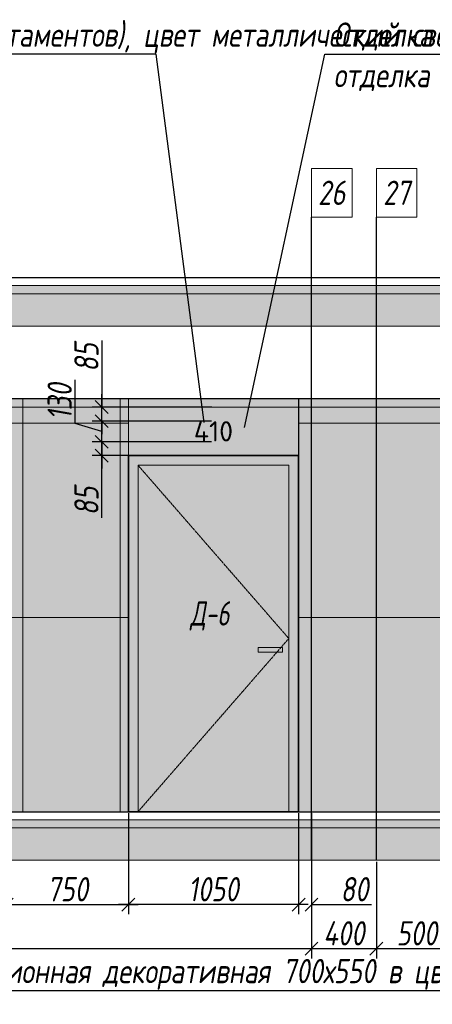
# Model space of a CAD drawing. Header units: millimetres. Extents: x -535184 to 178656, y -69521 to 68256.
# Tile 17 of 256: x -432216 to -429671, y 45613 to 51696. Entities that reach past the tile are written whole.
import ezdxf
from ezdxf import colors
from ezdxf.entities.mleader import LeaderData, LeaderLine
from ezdxf.math import Vec2, Vec3

# ---------------------------------------------------------------- set-up
doc = ezdxf.new("R2010")
doc.units = ezdxf.units.MM
doc.linetypes.add('( Hidden )', pattern=[0.375, 0.25, -0.125])
doc.linetypes.add('DASHDOT', pattern=[25.4, 12.7, -6.35, 0, -6.35])
doc.layers.get('Defpoints').update_dxf_attribs({"color": 31})
for name, color, linetype, lineweight in [('A-DETL-GENF', 7, 'Continuous', 5), ('dim_pot', 183, 'Continuous', 9), ('dim_razv', 93, 'DASHDOT', 9), ('meb', 26, 'Continuous', 15), ('Двери', 7, 'Continuous', 5), ('Отделка стен', 253, 'Continuous', 0)]:
    doc.layers.add(name, color=color, linetype=linetype, lineweight=lineweight)
doc.styles.add('fl_iso paper', font='isocpeur.ttf', dxfattribs={"width": 0.8, "oblique": 10})
doc.styles.add('GODT type AU', font='isocpeur.ttf')
doc.styles.add('In tre', font='isocpeur.ttf', dxfattribs={"width": 0.8, "oblique": 10})
doc.dimstyles.new('In tre 1_50', dxfattribs={"dimtxt": 150, "dimasz": 80, "dimexe": 60, "dimexo": 10, "dimgap": 20, "dimtad": 1, "dimdec": 0, "dimrnd": 5, "dimzin": 0, "dimdsep": 46, "dimtxsty": 'fl_iso paper', "dimblk": 'OBLIQUE', "dimcen": 0, "dimdle": 60, "dimadec": 0, "dimazin": 0, "dimtfac": 1, "dimtdec": 0, "dimtofl": 0, "dimtmove": 1, "dimatfit": 1, "dimfxl": 40, "dimtolj": 1, "dimtzin": 0, "dimarcsym": 1})

# ---------------------------------------------------------------- blocks, each defined once
blk = doc.blocks.new('*U12489')
at = {"layer": 'A-DETL-GENF'}
h = blk.add_hatch(dxfattribs=at)
h.set_pattern_fill('ANSI35', color=256, scale=10, style=0)
h.set_pattern_definition([(45, (58070.45, 5e-10), (-44.90128, 44.90128), []), (45, (58115.35, 5e-10), (-44.90128, 44.90128), [79.375, -15.875, 0, -15.875])])
h.paths.add_polyline_path([(0, -100), (58490.9, -100), (58490.9, -50), (0, -50)])
h = blk.add_hatch(dxfattribs=at)
h.set_pattern_fill('ANSI35', color=256, scale=20, style=0)
h.set_pattern_definition([(45, (58070.45, 5e-10), (-89.80256, 89.80256), []), (45, (58160.25, 5e-10), (-89.80256, 89.80256), [158.75, -31.75, 0, -31.75])])
h.paths.add_polyline_path([(0, -300), (58490.9, -300), (58490.9, -100), (0, -100)])
at = {"lineweight": 13}
blk.add_lwpolyline([(0, -50), (58490.9, -50), (58490.9, 0), (0, 0)], close=True, dxfattribs=at)
at = {"lineweight": 30}
blk.add_lwpolyline([(0, 0), (58490.9, 0)], dxfattribs=at)
at = {"layer": 'A-DETL-GENF'}
for points in [[(0, -100), (58490.9, -100), (58490.9, -50), (0, -50)], [(0, -300), (58490.9, -300), (58490.9, -100), (0, -100)]]:
    blk.add_lwpolyline(points, close=True, dxfattribs=at)
blk = doc.blocks.new('*U12490')
at = {"layer": 'dim_razv', "true_color": 0xffffff, "transparency": 33554559}
h = blk.add_hatch(color=7, dxfattribs=at)
h.dxf.hatch_style = 1
h.paths.add_polyline_path([(0, 0), (57650, 0), (57650, 50), (0, 50)])
at = {"lineweight": 20, "transparency": 33554559}
blk.add_lwpolyline([(0, 0), (57650, 0), (57650, 50), (0, 50)], close=True, dxfattribs=at)
blk = doc.blocks.new('_Oblique')
at = {"color": 0, "linetype": 'ByBlock', "lineweight": -2}
blk.add_line((-0.5, -0.5), (0.5, 0.5), dxfattribs=at)
blk = doc.blocks.new('*D12071')
at = {"layer": 'Defpoints', "color": 0, "linetype": 'ByBlock', "transparency": 16777216}
for p in [(-431545.6, 46802.9), (-430495.6, 46802.9), (-431545.6, 46228.7)]:
    blk.add_point(p, dxfattribs=at)
at = {"layer": 'dim_razv', "color": 0, "linetype": 'ByBlock', "lineweight": -2, "transparency": 16777216}
for p, q in [((-431545.6, 46792.9), (-431545.6, 46168.7)), ((-430495.6, 46792.9), (-430495.6, 46168.7)), ((-430435.6, 46228.7), (-431605.6, 46228.7))]:
    blk.add_line(p, q, dxfattribs=at)
at = {"layer": 'dim_razv', "color": 0, "linetype": 'ByBlock', "lineweight": -2, "transparency": 16777216, "xscale": 80, "yscale": 80, "zscale": 80, "rotation": 180}
blk.add_blockref('_Oblique', (-431545.6, 46228.7), dxfattribs=at)
at = {"layer": 'dim_razv', "color": 0, "linetype": 'ByBlock', "lineweight": -2, "transparency": 16777216, "xscale": 80, "yscale": 80, "zscale": 80}
blk.add_blockref('_Oblique', (-430495.6, 46228.7), dxfattribs=at)
at = {"layer": 'dim_razv', "color": 0, "linetype": 'ByBlock', "transparency": 16777216, "insert": (-431020.6, 46323.7), "char_height": 150, "attachment_point": 5, "style": 'fl_iso paper'}
blk.add_mtext('\\A1;1050', dxfattribs=at)
blk = doc.blocks.new('*D12072')
at = {"layer": 'Defpoints', "color": 0, "linetype": 'ByBlock', "transparency": 16777216}
for p in [(-431709.2, 49087.8), (-431022.5, 49087.8), (-431022.5, 49002.9)]:
    blk.add_point(p, dxfattribs=at)
at = {"layer": 'dim_razv', "color": 0, "linetype": 'ByBlock', "lineweight": -2, "transparency": 16777216}
for p, q in [((-431709.2, 49087.8), (-431709.2, 49167.8)), ((-431032.5, 49087.8), (-431769.2, 49087.8)), ((-431709.2, 49002.9), (-431709.2, 49087.8)), ((-431032.5, 49002.9), (-431769.2, 49002.9)), ((-431709.2, 49002.9), (-431709.2, 48922.9)), ((-431709.2, 48617.5), (-431709.2, 49002.9))]:
    blk.add_line(p, q, dxfattribs=at)
at = {"layer": 'dim_razv', "color": 0, "linetype": 'ByBlock', "lineweight": -2, "transparency": 16777216, "xscale": 80, "yscale": 80, "zscale": 80}
for p, rotation in [((-431709.2, 49087.8), 270), ((-431709.2, 49002.9), 90)]:
    blk.add_blockref('_Oblique', p, dxfattribs=dict(at, rotation=rotation))
at = {"layer": 'dim_razv', "color": 0, "linetype": 'ByBlock', "transparency": 16777216, "insert": (-431804.2, 48722.7), "char_height": 150, "attachment_point": 5, "rotation": 90, "style": 'fl_iso paper'}
blk.add_mtext('\\A1;85', dxfattribs=at)
blk = doc.blocks.new('*D12073')
at = {"layer": 'Defpoints', "color": 0, "linetype": 'ByBlock', "transparency": 16777216}
for p in [(-431709.2, 49215.6), (-431022.5, 49215.6), (-431022.5, 49087.8)]:
    blk.add_point(p, dxfattribs=at)
at = {"layer": 'dim_razv', "color": 0, "linetype": 'ByBlock', "lineweight": -2, "transparency": 16777216}
for p, q in [((-431874.2, 49201.2), (-431874.2, 49471.7)), ((-431709.2, 49215.6), (-431709.2, 49295.6)), ((-431032.5, 49215.6), (-431769.2, 49215.6)), ((-431709.2, 49087.8), (-431709.2, 49215.6)), ((-431709.2, 49151.7), (-431874.2, 49201.2)), ((-431032.5, 49087.8), (-431769.2, 49087.8)), ((-431709.2, 49087.8), (-431709.2, 49007.8))]:
    blk.add_line(p, q, dxfattribs=at)
at = {"layer": 'dim_razv', "color": 0, "linetype": 'ByBlock', "lineweight": -2, "transparency": 16777216, "xscale": 80, "yscale": 80, "zscale": 80}
for p, rotation in [((-431709.2, 49215.6), 270), ((-431709.2, 49087.8), 90)]:
    blk.add_blockref('_Oblique', p, dxfattribs=dict(at, rotation=rotation))
at = {"layer": 'dim_razv', "color": 0, "linetype": 'ByBlock', "transparency": 16777216, "insert": (-431969.2, 49336.5), "char_height": 150, "attachment_point": 5, "rotation": 90, "style": 'fl_iso paper'}
blk.add_mtext('\\A1;130', dxfattribs=at)
blk = doc.blocks.new('*D12074')
at = {"layer": 'Defpoints', "color": 0, "linetype": 'ByBlock', "transparency": 16777216}
for p in [(-431709.2, 49302.9), (-431020.6, 49302.9), (-431022.5, 49215.6)]:
    blk.add_point(p, dxfattribs=at)
at = {"layer": 'dim_razv', "color": 0, "linetype": 'ByBlock', "lineweight": -2, "transparency": 16777216}
for p, q in [((-431709.2, 49714.8), (-431709.2, 49302.9)), ((-431709.2, 49302.9), (-431709.2, 49382.9)), ((-431030.6, 49302.9), (-431769.2, 49302.9)), ((-431709.2, 49215.6), (-431709.2, 49302.9)), ((-431032.5, 49215.6), (-431769.2, 49215.6)), ((-431709.2, 49215.6), (-431709.2, 49135.6))]:
    blk.add_line(p, q, dxfattribs=at)
at = {"layer": 'dim_razv', "color": 0, "linetype": 'ByBlock', "lineweight": -2, "transparency": 16777216, "xscale": 80, "yscale": 80, "zscale": 80}
for p, rotation in [((-431709.2, 49302.9), 270), ((-431709.2, 49215.6), 90)]:
    blk.add_blockref('_Oblique', p, dxfattribs=dict(at, rotation=rotation))
at = {"layer": 'dim_razv', "color": 0, "linetype": 'ByBlock', "transparency": 16777216, "insert": (-431804.2, 49609.6), "char_height": 150, "attachment_point": 5, "rotation": 90, "style": 'fl_iso paper'}
blk.add_mtext('\\A1;85', dxfattribs=at)
blk = doc.blocks.new('*D12116')
at = {"layer": 'Defpoints', "color": 0, "linetype": 'ByBlock', "transparency": 16777216}
for p in [(-430015.6, 46502.9), (-429515.6, 46502.9), (-430015.6, 45956.4)]:
    blk.add_point(p, dxfattribs=at)
at = {"layer": 'dim_razv', "color": 0, "linetype": 'ByBlock', "lineweight": -2, "transparency": 16777216}
for p, q in [((-430015.6, 46492.9), (-430015.6, 45896.4)), ((-429515.6, 46492.9), (-429515.6, 45896.4)), ((-429455.6, 45956.4), (-430075.6, 45956.4))]:
    blk.add_line(p, q, dxfattribs=at)
at = {"layer": 'dim_razv', "color": 0, "linetype": 'ByBlock', "lineweight": -2, "transparency": 16777216, "xscale": 80, "yscale": 80, "zscale": 80, "rotation": 180}
blk.add_blockref('_Oblique', (-430015.6, 45956.4), dxfattribs=at)
at = {"layer": 'dim_razv', "color": 0, "linetype": 'ByBlock', "lineweight": -2, "transparency": 16777216, "xscale": 80, "yscale": 80, "zscale": 80}
blk.add_blockref('_Oblique', (-429515.6, 45956.4), dxfattribs=at)
at = {"layer": 'dim_razv', "color": 0, "linetype": 'ByBlock', "transparency": 16777216, "insert": (-429765.6, 46051.4), "char_height": 150, "attachment_point": 5, "style": 'fl_iso paper'}
blk.add_mtext('\\A1;500', dxfattribs=at)
blk = doc.blocks.new('*D12117')
at = {"layer": 'Defpoints', "color": 0, "linetype": 'ByBlock', "transparency": 16777216}
for p in [(-430415.6, 46502.9), (-430015.6, 46502.9), (-430415.6, 45956.4)]:
    blk.add_point(p, dxfattribs=at)
at = {"layer": 'dim_razv', "color": 0, "linetype": 'ByBlock', "lineweight": -2, "transparency": 16777216}
for p, q in [((-430415.6, 46492.9), (-430415.6, 45896.4)), ((-430015.6, 46492.9), (-430015.6, 45896.4)), ((-429955.6, 45956.4), (-430475.6, 45956.4))]:
    blk.add_line(p, q, dxfattribs=at)
at = {"layer": 'dim_razv', "color": 0, "linetype": 'ByBlock', "lineweight": -2, "transparency": 16777216, "xscale": 80, "yscale": 80, "zscale": 80, "rotation": 180}
blk.add_blockref('_Oblique', (-430415.6, 45956.4), dxfattribs=at)
at = {"layer": 'dim_razv', "color": 0, "linetype": 'ByBlock', "lineweight": -2, "transparency": 16777216, "xscale": 80, "yscale": 80, "zscale": 80}
blk.add_blockref('_Oblique', (-430015.6, 45956.4), dxfattribs=at)
at = {"layer": 'dim_razv', "color": 0, "linetype": 'ByBlock', "transparency": 16777216, "insert": (-430215.6, 46051.4), "char_height": 150, "attachment_point": 5, "style": 'fl_iso paper'}
blk.add_mtext('\\A1;400', dxfattribs=at)
blk = doc.blocks.new('*D12118')
at = {"layer": 'Defpoints', "color": 0, "linetype": 'ByBlock', "transparency": 16777216}
for p in [(-445865.6, 46502.9), (-430415.6, 46502.9), (-445865.6, 45956.4)]:
    blk.add_point(p, dxfattribs=at)
at = {"layer": 'dim_razv', "color": 0, "linetype": 'ByBlock', "lineweight": -2, "transparency": 16777216}
for p, q in [((-445865.6, 46492.9), (-445865.6, 45896.4)), ((-430415.6, 46492.9), (-430415.6, 45896.4)), ((-430355.6, 45956.4), (-445925.6, 45956.4))]:
    blk.add_line(p, q, dxfattribs=at)
at = {"layer": 'dim_razv', "color": 0, "linetype": 'ByBlock', "lineweight": -2, "transparency": 16777216, "xscale": 80, "yscale": 80, "zscale": 80, "rotation": 180}
blk.add_blockref('_Oblique', (-445865.6, 45956.4), dxfattribs=at)
at = {"layer": 'dim_razv', "color": 0, "linetype": 'ByBlock', "lineweight": -2, "transparency": 16777216, "xscale": 80, "yscale": 80, "zscale": 80}
blk.add_blockref('_Oblique', (-430415.6, 45956.4), dxfattribs=at)
at = {"layer": 'dim_razv', "color": 0, "linetype": 'ByBlock', "transparency": 16777216, "insert": (-438140.6, 46051.4), "char_height": 150, "attachment_point": 5, "style": 'fl_iso paper'}
blk.add_mtext('\\A1;15450', dxfattribs=at)
blk = doc.blocks.new('*D12124')
at = {"layer": 'Defpoints', "color": 0, "linetype": 'ByBlock', "transparency": 16777216}
for p in [(-432295.6, 46802.9), (-431545.6, 46802.9), (-431545.6, 46228.7)]:
    blk.add_point(p, dxfattribs=at)
at = {"layer": 'dim_razv', "color": 0, "linetype": 'ByBlock', "lineweight": -2, "transparency": 16777216}
for p, q in [((-432295.6, 46792.9), (-432295.6, 46168.7)), ((-431545.6, 46792.9), (-431545.6, 46168.7)), ((-432355.6, 46228.7), (-431485.6, 46228.7))]:
    blk.add_line(p, q, dxfattribs=at)
at = {"layer": 'dim_razv', "color": 0, "linetype": 'ByBlock', "lineweight": -2, "transparency": 16777216, "xscale": 80, "yscale": 80, "zscale": 80, "rotation": 180}
blk.add_blockref('_Oblique', (-432295.6, 46228.7), dxfattribs=at)
at = {"layer": 'dim_razv', "color": 0, "linetype": 'ByBlock', "lineweight": -2, "transparency": 16777216, "xscale": 80, "yscale": 80, "zscale": 80}
blk.add_blockref('_Oblique', (-431545.6, 46228.7), dxfattribs=at)
at = {"layer": 'dim_razv', "color": 0, "linetype": 'ByBlock', "transparency": 16777216, "insert": (-431920.6, 46323.7), "char_height": 150, "attachment_point": 5, "style": 'fl_iso paper'}
blk.add_mtext('\\A1;750', dxfattribs=at)
blk = doc.blocks.new('*D12119')
at = {"layer": 'Defpoints', "color": 0, "linetype": 'ByBlock', "transparency": 16777216}
for p in [(-430495.6, 46802.9), (-430415.6, 46802.9), (-430415.6, 46228.7)]:
    blk.add_point(p, dxfattribs=at)
at = {"layer": 'dim_razv', "color": 0, "linetype": 'ByBlock', "lineweight": -2, "transparency": 16777216}
for p, q in [((-430495.6, 46792.9), (-430495.6, 46168.7)), ((-430415.6, 46792.9), (-430415.6, 46168.7)), ((-430495.6, 46228.7), (-430575.6, 46228.7)), ((-430415.6, 46228.7), (-430045.2, 46228.7))]:
    blk.add_line(p, q, dxfattribs=at)
at = {"layer": 'dim_razv', "color": 0, "linetype": 'ByBlock', "lineweight": -2, "transparency": 16777216, "xscale": 80, "yscale": 80, "zscale": 80}
blk.add_blockref('_Oblique', (-430495.6, 46228.7), dxfattribs=at)
at = {"layer": 'dim_razv', "color": 0, "linetype": 'ByBlock', "lineweight": -2, "transparency": 16777216, "xscale": 80, "yscale": 80, "zscale": 80, "rotation": 180}
blk.add_blockref('_Oblique', (-430415.6, 46228.7), dxfattribs=at)
at = {"layer": 'dim_razv', "color": 0, "linetype": 'ByBlock', "transparency": 16777216, "insert": (-430150.4, 46323.7), "char_height": 150, "attachment_point": 5, "style": 'fl_iso paper'}
blk.add_mtext('\\A1;80', dxfattribs=at)

msp = doc.modelspace()

# ---------------------------------------------------------------- hatches: boundary and pattern name
at = {"layer": 'dim_razv', "true_color": 0xeceae4, "transparency": 33554687}
h = msp.add_hatch(dxfattribs=at)
h.set_pattern_fill('AR-SAND', color=254, scale=3, angle=315)
h.set_pattern_definition([(352.5, (120932.77, 76096.4), (100.426047, 107.214405), [0, -115.824, 0, -129.54, 0, -123.825]), (322.5, (120932.77, 76096.4), (247.419855, 56.70328), [0, -62.484, 0, -104.394, 0, -40.005]), (282.5, (120866.5, 76162.67), (168.099694, -167.489948), [0, -38.1, 0, -137.16, 0, -179.07]), (272.5, (120866.5, 76162.67), (209.265234, -114.68433), [0, -19.05, 0, -89.916, 0, -102.87])])
h.paths.add_polyline_path([(-454175.6, 46802.9), (-396525.6, 46802.9), (-396525.6, 49352.9), (-454175.6, 49352.9)])
h.paths.add_polyline_path([(-451545.6, 49002.9), (-452045.6, 49002.9), (-452045.6, 46952.9), (-451545.6, 46952.9)], flags=16)
h.paths.add_polyline_path([(-450845.6, 49002.9), (-451445.6, 49002.9), (-451445.6, 46952.9), (-450845.6, 46952.9)], flags=16)
h.paths.add_polyline_path([(-448145.6, 49002.9), (-450145.6, 49002.9), (-450145.6, 46952.9), (-448145.6, 46952.9)], flags=16)
h.paths.add_polyline_path([(-447375.6, 46802.9), (-445865.6, 46802.9), (-445865.6, 49002.9), (-447375.6, 49002.9)], flags=17)
h.paths.add_polyline_path([(-443025.6, 46802.9), (-443025.6, 48982.9), (-441065.6, 48982.9), (-441065.6, 46802.9)], flags=17)
h.paths.add_polyline_path([(-445295.7, 49302.9), (-443595.7, 49302.9), (-443595.7, 46802.9), (-445295.7, 46802.9)], flags=16)
h.paths.add_polyline_path([(-439045.6, 49002.9), (-440645.6, 49002.9), (-440645.6, 46952.9), (-439045.6, 46952.9)], flags=16)
h.paths.add_polyline_path([(-438445.6, 49002.9), (-438845.6, 49002.9), (-438845.6, 46952.9), (-438445.6, 46952.9)], flags=16)
h.paths.add_polyline_path([(-436995.6, 49002.9), (-437945.6, 49002.9), (-437945.6, 46952.9), (-436995.6, 46952.9)], flags=16)
h.paths.add_polyline_path([(-434995.6, 49002.9), (-435395.6, 49002.9), (-435395.6, 46952.9), (-434995.6, 46952.9)], flags=16)
h.paths.add_polyline_path([(-432295.6, 49002.9), (-433745.6, 49002.9), (-433745.6, 46802.9), (-432295.6, 46802.9)], flags=16)
h.paths.add_polyline_path([(-419460.6, 48206.7), (-418710.6, 48206.7), (-418710.6, 46856.7), (-419460.6, 46856.7)], flags=16)
h.paths.add_polyline_path([(-412115.6, 48206.7), (-411365.6, 48206.7), (-411365.6, 46856.7), (-412115.6, 46856.7)], flags=16)
h.paths.add_polyline_path([(-413665.6, 47052.9), (-413665.6, 47152.9), (-413565.6, 47152.9), (-413565.6, 47052.9)], flags=16)
edge = h.paths.add_edge_path(flags=0)
edge.add_arc((-413615.6, 47102.9), 28.4, 0, 360)
edge = h.paths.add_edge_path(flags=0)
edge.add_arc((-413629.2, 47102.9), 3.95, 0, 360)
edge = h.paths.add_edge_path(flags=0)
edge.add_arc((-413602.1, 47102.9), 3.95, 0, 360)
at = {"layer": 'dim_razv', "true_color": 0xcccccc}
h = msp.add_hatch(dxfattribs=at)
h.set_pattern_fill('AR-SAND', color=254, scale=3, angle=315)
h.set_pattern_definition([(352.5, (-552172.71, 35664.3), (100.42605, 107.2144), [0, -115.824, 0, -129.54, 0, -123.825]), (322.5, (-552172.71, 35664.3), (247.41986, 56.70328), [0, -62.484, 0, -104.394, 0, -40.005]), (282.5, (-552238.99, 35730.57), (168.0997, -167.48995), [0, -38.1, 0, -137.16, 0, -179.07]), (272.5, (-552238.99, 35730.57), (209.26523, -114.68433), [0, -19.05, 0, -89.916, 0, -102.87])])
h.paths.add_polyline_path([(-430745.6, 47817.9), (-430595.6, 47817.9), (-430595.6, 47787.9), (-430745.6, 47787.9)])
at = {"layer": 'meb', "lineweight": 9, "true_color": 0x000000, "transparency": 33554687}
h = msp.add_hatch(dxfattribs=at)
h.set_pattern_fill('WOOD6', color=18, scale=500, angle=70, pattern_type=2)
h.set_pattern_definition([(65.6014, (-585073.754, 51973.673), (171.008879, 469.846507), [32.596, -6486.6055]), (74.3987, (-585036.166, 51959.992), (1582.275289, 5809.165425), [32.596, -6486.6065]), (66.9874, (-585248.03, 52021.14), (171.0084906, 469.846981), [47.5655, -9465.5815]), (73.0127, (-585276.22, 52031.402), (2608.34782, 8628.2388574), [47.5655, -9465.5825]), (65.4262, (-585128.65, 51961.728), (2692.964117, 5936.9969055), [62.6995, -12477.2345]), (74.5739, (-585001.791, 51915.555), (1582.2764426, 5809.1649888), [62.6995, -12477.2365]), (68.1525, (-585216.003, 51977.56), (171.0092826, 469.8465317), [77.5405, -15430.521]), (71.8476, (-585328.761, 52018.602), (4660.4585783, 14266.3986336), [77.5405, -15430.522]), (63.4182, (-585176.49, 51976.48), (2008.926161, 4057.6106541), [65.4315, -13020.817]), (74.5739, (-584950.108, 51896.744), (1582.2764426, 5809.1649888), [62.6995, -12477.2365]), (71.8476, (-585368.698, 52033.138), (4660.4585783, 14266.3986336), [77.5405, -15430.522]), (70, (-585063.4, 51600.1), (-469.8463, 171.01), [70, -430]), (70, (-585115.1, 51618.9), (-469.8463, 171.01), [70, -430]), (70, (-585232.54, 51661.67), (-469.8463, 171.01), [70, -430]), (69.209, (-585306.3095, 51688.5144), (12954.03862925, 34127.60422081), [72.507, -72434.4025]), (69.5225, (-585343.74, 51702.138), (171.01042241, 469.84603378), [100.0035, -59902.08]), (82.609, (-585384.655, 51717.03), (4409.75308902, 34044.93653618), [48.674, -38890.441]), (61.4686, (-585368.799, 51711.259), (1666.9538994, 3117.900554), [50.5595, -10061.3315]), (70.4775, (-585407.952, 51725.509), (19880.30710864, 56082.73736222), [100.0035, -59902.08]), (70.7899, (-585445.3836, 51739.133), (11839.88184324, 34001.03541368), [72.507, -36430.962]), (70.7899, (-585485.3205, 51753.669), (11839.88184324, 34001.03541368), [72.507, -36430.962]), (76.0724, (-585208.601, 51727.444), (3378.7563056, 13668.722228), [118.163, -23514.439]), (63.9277, (-585091.14, 51684.691), (4188.85944166, 8585.06869065), [118.163, -23514.4345]), (76.0724, (-585280.572, 51756.3), (3378.7563056, 13668.722228), [118.163, -23514.439]), (63.9277, (-585421.526, 51807.592), (4188.85944166, 8585.06869065), [118.163, -23514.4345]), (85.9453, (-585129.35, 51762.45), (43.186263, 1580.547963), [36.4005, -3603.6525]), (80.954, (-585164.389, 51724.654), (385.2068691, 2520.240605), [78.9385, -15708.7115]), (59.0461, (-585126.801, 51710.973), (6795.4575344, 11360.9666392), [78.9385, -15708.706]), (80.954, (-585308.755, 51795.822), (385.2068691, 2520.240605), [78.9385, -15708.7115]), (59.0461, (-585374.533, 51819.764), (6795.4575344, 11360.9666392), [78.9385, -15708.706]), (74.7636, (-585254.308, 51733.44), (1411.268487, 5339.318), [120.416, -5900.381]), (63.9277, (-585039.457, 51665.88), (4188.85944166, 8585.06869065), [118.163, -23514.4345]), (63.9277, (-585461.463, 51822.128), (4188.85944166, 8585.06869065), [118.163, -23514.4345]), (46.8016, (-585357.45, 51808.225), (1794.733447, 2007.214747), [38.079, -3769.802]), (63.9911, (-585378.394, 51765.3), (2179.9383233, 4527.455938), [47.7625, -9504.722]), (73.3664, (-585188.045, 51645.47), (2266.322845, 7688.5481597), [82.6425, -8432.05]), (66.6337, (-585159.578, 51635.11), (171.00869, 469.8466143), [82.6425, -8432.049]), (71.5911, (-585273.263, 51676.486), (5515.5177835, 16615.6266733), [60.023, -17946.92]), (70, (-585180.16, 51842.13), (-469.8463, 171.01), [62.5, -437.5]), (70, (-585039.2, 51790.83), (-469.8463, 171.01), [62.5, -437.5]), (51.5652, (-585096.85, 51880.98), (171.00867, 469.84671), [31.623, -1549.5145]), (63.2903, (-585116.083, 51842.755), (2008.926495, 4057.6104033), [42.793, -8515.826]), (76.3401, (-585126.776, 51798.76), (898.24016, 3929.77849), [45.277, -4482.415]), (80.6196, (-585082.34, 51833.133), (385.2061187, 2520.240567), [40.697, -8098.712]), (92.6198, (-585075.706, 51873.286), (-212.463999, 3801.952825), [32.5, -6467.497]), (70, (-585152, 51802.6), (-469.8463, 171.01), [95, -405]), (70, (-585086.2, 51778.67), (-469.8463, 171.01), [95, -405]), (73.3664, (-585296.343, 51873.78), (2266.322845, 7688.5481597), [85.147, -8429.5455]), (66.6337, (-585333.93, 51887.46), (171.00869, 469.8466143), [85.147, -8429.545]), (70, (-584987.5, 51772), (-469.8463, 171.01), [62.5, -437.5]), (51.5652, (-585129.35, 51762.45), (171.00867, 469.84671), [55.34, -1525.7975]), (65.2365, (-585094.95, 51805.798), (171.009178, 469.846743), [30.104, -5990.692]), (77.4314, (-585344.65, 51755.678), (1625.459454, 7389.714305), [57.987, -11539.4265]), (88.4349, (-585332.03, 51812.28), (-127.82536, 1110.70212), [23.717, -1557.4215]), (63.66, (-585158.784, 51900.864), (171.008346, 469.847107), [67.9155, -4459.7755]), (76.3401, (-585017.83, 51849.56), (898.24016, 3929.77849), [67.9155, -4459.7765]), (71.273, (-585252.131, 51870.989), (7054.6075495, 20844.2438088), [112.528, -22393.0265]), (68.7271, (-585369.6, 51913.739), (171.0088508, 469.8466633), [112.528, -22393.0255]), (61.0275, (-585119.486, 51891.882), (3162.809465, 5765.986942), [48.0885, -9569.6]), (70, (-585222.66, 51849.6), (-469.8463, 171.01), [135, -365]), (76.3401, (-584966.147, 51830.75), (898.24016, 3929.77849), [67.9155, -4459.7765]), (68.7271, (-585409.537, 51928.275), (171.0088508, 469.8466633), [112.528, -22393.0255]), (60.5378, (-585096.19, 51933.95), (171.009083, 469.84671), [45.6205, -2995.7595]), (70, (-585271.97, 51955.36), (-469.8463, 171.01), [70, -430]), (70, (-585300.16, 51965.6), (-469.8463, 171.01), [70, -430]), (79.211, (-585053.708, 51867.94), (556.2152697, 2990.0877084), [93.7085, -18647.955]), (76.4916, (-585327.826, 52167.254), (14455.54399161, 60185.545455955), [57.862, -83980.958]), (76.4916, (-585287.889, 52152.718), (14455.54399161, 60185.545455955), [57.862, -83980.958]), (80.0418, (-585250.9912, 52115.335), (8425.60322164, 48013.86418706), [81.2445, -57297.7555]), (62.093, (-585229.434, 52064.921), (6838.6377563, 12941.5171704), [121.152, -18051.623]), (63.5515, (-585161.0727, 52106.5512), (13892.44688303, 27933.073674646), [57.866, -89005.62]), (67.1373, (-585131.18, 52071.727), (171.0122466, 469.845349), [50.0625, -9962.4325]), (71.7899, (-585086.545, 52055.481), (4831.4685046, 14736.2447852), [80.039, -15927.7715]), (70, (-585030.6, 52077.7), (-469.8463, 171.01), [40, -460]), (70, (-585002.4, 52067.4), (-469.8463, 171.01), [40, -460]), (68.2101, (-584973.782, 52014.439), (171.0098556, 469.8463527), [80.039, -15927.7715]), (68.2101, (-584922.099, 51995.628), (171.0098556, 469.8463527), [80.039, -15927.7715]), (66.4238, (-585102.575, 52018.75), (171.009185, 469.8468474), [40.078, -7975.5305]), (73.5763, (-584985.113, 51975.996), (2095.3090965, 7218.702968), [40.078, -7975.5315]), (66.4238, (-585187.147, 52049.53), (171.009185, 469.8468474), [40.078, -7975.5305]), (73.5763, (-585304.608, 52092.28), (2095.3090965, 7218.702968), [40.078, -7975.5315]), (66.4238, (-585060.29, 52003.358), (171.009185, 469.8468474), [40.078, -7975.5305]), (73.5763, (-585027.4, 51991.387), (2095.3090965, 7218.702968), [40.078, -7975.5315]), (66.4238, (-585147.21, 52034.995), (171.009185, 469.8468474), [40.078, -7975.5305]), (73.5763, (-584933.43, 51957.185), (2095.3090965, 7218.702968), [40.078, -7975.5315]), (73.5763, (-585344.545, 52106.815), (2095.3090965, 7218.702968), [40.078, -7975.5315]), (73.5763, (-585262.323, 52076.892), (2095.3090965, 7218.702968), [40.078, -7975.5315]), (63.66, (-585171.12, 52086.263), (171.008346, 469.847107), [22.6385, -4505.0525]), (76.3401, (-585293.28, 52130.725), (898.24016, 3929.77849), [22.6385, -4505.0535]), (76.3401, (-585333.217, 52145.26), (898.24016, 3929.77849), [22.6385, -4505.0535]), (70.2731, (-585044.26, 52040.1), (-469.8466, 171.0099), [40.0005, -460.005]), (70, (-585016.07, 52029.83), (-469.8463, 171.01), [40, -460]), (51.5652, (-585212.53, 52162.53), (171.00867, 469.84671), [23.717, -1557.4205]), (92.6198, (-585212.53, 52162.527), (-212.463999, 3801.952825), [24.375, -6475.622]), (71.5911, (-585111.73, 52117.857), (5515.5177835, 16615.6266733), [30.012, -17976.931])])
h.paths.add_polyline_path([(-430495.6, 49002.9), (-431545.6, 49002.9), (-431545.6, 49352.9), (-430495.6, 49352.9)])
h.paths.add_polyline_path([(-431545.6, 49002.9), (-430495.6, 49002.9), (-430495.6, 46802.9), (-431545.6, 46802.9)])

# ---------------------------------------------------------------- linework, layer by layer
at = {"lineweight": 30}
for points in [[(-430415.6, 46502.9), (-430415.6, 50476.5)], [(-430015.6, 46502.9), (-430015.6, 50476.5)]]:
    msp.add_lwpolyline(points, dxfattribs=at)
for points in [[(-454175.6, 46802.9), (-396525.6, 46802.9), (-396525.6, 49352.9), (-454175.6, 49352.9)], [(-430495.6, 46802.9), (-426825.6, 46802.9), (-426825.6, 49352.9), (-430495.6, 49352.9)]]:
    msp.add_lwpolyline(points, close=True)
at = {"lineweight": 13}
for points in [[(-430495.6, 49002.9), (-431545.6, 49002.9), (-431545.6, 49352.9), (-430495.6, 49352.9)], [(-431485.6, 48942.9), (-430555.6, 48942.9), (-430555.6, 46802.9), (-431485.6, 46802.9)], [(-430745.6, 47817.9), (-430595.6, 47817.9), (-430595.6, 47787.9), (-430745.6, 47787.9)]]:
    msp.add_lwpolyline(points, close=True, dxfattribs=at)
at = {"lineweight": 35}
msp.add_lwpolyline([(-431545.6, 49002.9), (-430495.6, 49002.9), (-430495.6, 46802.9), (-431545.6, 46802.9)], close=True, dxfattribs=at)
at = {"linetype": '( Hidden )', "lineweight": 13, "ltscale": 10}
msp.add_lwpolyline([(-431485.6, 48942.9), (-430555.6, 47872.9), (-431485.6, 46802.9)], dxfattribs=at)
at = {"layer": 'dim_pot', "color": 10, "lineweight": 0}
for points in [[(-430415.6, 50776.5), (-430165.6, 50776.5), (-430165.6, 50476.5), (-430415.6, 50476.5)], [(-430015.6, 50776.5), (-429765.6, 50776.5), (-429765.6, 50476.5), (-430015.6, 50476.5)]]:
    msp.add_lwpolyline(points, close=True, dxfattribs=at)
at = {"layer": 'Отделка стен', "transparency": 33554687}
for points in [[(-432795.6, 49352.9), (-432795.6, 49202.9), (-432195.6, 49202.9), (-432195.6, 49352.9)], [(-432195.6, 49352.9), (-432195.6, 49202.9), (-431595.6, 49202.9), (-431595.6, 49352.9)], [(-431595.6, 49352.9), (-431595.6, 49202.9), (-431545.6, 49202.9), (-431545.6, 49352.9)], [(-430495.6, 49352.9), (-430495.6, 49202.9), (-430015.6, 49202.9), (-430015.6, 49352.9)], [(-430015.6, 49352.9), (-430015.6, 49202.9), (-429515.6, 49202.9), (-429515.6, 49352.9)], [(-432195.6, 49202.9), (-432195.6, 48002.9), (-431595.6, 48002.9), (-431595.6, 49202.9)], [(-430495.6, 49202.9), (-430495.6, 48002.9), (-430015.6, 48002.9), (-430015.6, 49202.9)], [(-430015.6, 49202.9), (-430015.6, 48002.9), (-429515.6, 48002.9), (-429515.6, 49202.9)], [(-432195.6, 48002.9), (-432195.6, 46802.9), (-431595.6, 46802.9), (-431595.6, 48002.9)], [(-431595.6, 48002.9), (-431595.6, 46802.9), (-431545.6, 46802.9), (-431545.6, 48002.9)], [(-430495.6, 48002.9), (-430495.6, 46802.9), (-430015.6, 46802.9), (-430015.6, 48002.9)], [(-430015.6, 48002.9), (-430015.6, 46802.9), (-429515.6, 46802.9), (-429515.6, 48002.9)]]:
    msp.add_lwpolyline(points, close=True, dxfattribs=at)
for points in [[(-432295.6, 48002.9), (-432195.6, 48002.9), (-432195.6, 49202.9), (-432795.6, 49202.9), (-432795.6, 49002.9)], [(-432795.6, 46802.9), (-432795.6, 46802.9), (-432195.6, 46802.9), (-432195.6, 48002.9), (-432295.6, 48002.9)]]:
    msp.add_lwpolyline(points, dxfattribs=at)

# ---------------------------------------------------------------- block references
for name, p in [('*U12489', (-454596.1, 50102.9)), ('*U12490', (-454175.6, 49302.9)), ('*U12489', (-454596.1, 46802.9))]:
    msp.add_blockref(name, p)

# ---------------------------------------------------------------- texts
at = {"layer": 'dim_pot', "color": 10, "lineweight": 0, "char_height": 150, "attachment_point": 5, "style": 'fl_iso paper'}
for s, insert in [('26', (-430290.6, 50626.5)), ('27', (-429890.6, 50626.5))]:
    msp.add_mtext_dynamic_manual_height_columns(s, width=190.261, gutter_width=1350, heights=[0], dxfattribs=dict(at, insert=insert))
at = {"layer": 'dim_razv', "color": 254, "true_color": 0xcccccc, "insert": (-431020.6, 49152.9), "char_height": 125, "attachment_point": 5, "style": 'GODT type AU'}
msp.add_mtext_dynamic_manual_height_columns('410', width=166.384, gutter_width=12.5, heights=[0], dxfattribs=at)
at = {"layer": 'Двери', "lineweight": 0, "insert": (-431042.5, 48012.3), "char_height": 150, "attachment_point": 5, "style": 'fl_iso paper'}
msp.add_mtext_dynamic_manual_height_columns('{\\W0.7;Д-6}', width=190.261, gutter_width=1350, heights=[0], dxfattribs=at)

# ---------------------------------------------------------------- dimensions: what is measured, and where the dimension line sits
at = {"layer": 'dim_razv', "color": 18, "linetype": 'ByBlock', "true_color": 0x000000}
for base, p1, p2, picture, middle in [((-431709.2, 49302.9), (-431022.5, 49215.6), (-431020.6, 49302.9), '*D12074', (-431696.4, 49609.6)), ((-431709.2, 49087.8), (-431022.5, 49002.9), (-431022.5, 49087.8), '*D12072', (-431735.3, 48722.7))]:
    dim = msp.add_linear_dim(base=base, p1=p1, p2=p2, angle=90, dimstyle='In tre 1_50', dxfattribs=at)
    dim.commit()
    dim.dimension.update_dxf_attribs({"geometry": picture, "text_midpoint": middle, "dimtype": 160})
dim = msp.add_linear_dim(base=(-431709.2, 49215.6), p1=(-431022.5, 49087.8), p2=(-431022.5, 49215.6), angle=90, dimstyle='In tre 1_50', dxfattribs=at)
dim.commit()
dim.dimension.update_dxf_attribs({"geometry": '*D12073', "text_midpoint": (-431969.2, 49221.2)})
for base, p1, p2, picture, middle in [((-431545.6, 46228.7), (-432295.6, 46802.9), (-431545.6, 46802.9), '*D12124', (-431920.6, 46323.7)), ((-431545.6, 46228.7), (-430495.6, 46802.9), (-431545.6, 46802.9), '*D12071', (-431020.6, 46323.7)), ((-445865.6, 45956.4), (-430415.6, 46502.9), (-445865.6, 46502.9), '*D12118', (-438140.6, 46051.4)), ((-430415.6, 45956.4), (-430015.6, 46502.9), (-430415.6, 46502.9), '*D12117', (-430215.6, 46051.4)), ((-430015.6, 45956.4), (-429515.6, 46502.9), (-430015.6, 46502.9), '*D12116', (-429765.6, 46051.4))]:
    dim = msp.add_linear_dim(base=base, p1=p1, p2=p2, dimstyle='In tre 1_50', dxfattribs=at)
    dim.commit()
    dim.dimension.update_dxf_attribs({"geometry": picture, "text_midpoint": middle})
dim = msp.add_linear_dim(base=(-430415.6, 46228.7), p1=(-430495.6, 46802.9), p2=(-430415.6, 46802.9), dimstyle='In tre 1_50', override={"dimtmove": 0}, dxfattribs=at)
dim.commit()
dim.dimension.update_dxf_attribs({"geometry": '*D12119', "text_midpoint": (-430150.4, 46228.7), "dimtype": 160})

# ---------------------------------------------------------------- leaders
at = {"layer": 'dim_razv', "color": 0, "linetype": 'ByBlock'}
ml = msp.add_multileader_mtext('Standard', dxfattribs=at)
ml.set_content('Цифры номера квартиры (аппартаментов), цвет металлический светлый, \\Pвысота номера - 130*мм', style='In tre')
ml.set_leader_properties()
ml.build(insert=Vec2(0, 0))
ml.multileader.update_dxf_attribs({"text_left_attachment_type": 6, "text_right_attachment_type": 6, "dogleg_length": 1, "arrow_head_size": 0, "scale": 50})
ctx = ml.context
ctx.base_point, ctx.scale, ctx.char_height, ctx.arrow_head_size, ctx.landing_gap_size, ctx.plane_origin = Vec3(-434794.4, 51483.6), 50, 150, 0, 4.5, Vec3(-424994.4, 49376.6)
ctx.left_attachment, ctx.right_attachment = 6, 6
notes = []
notes.append((ctx, [(0, (1, 1, 0), (-431373, 51483.6), (-1, 0), 50, [(1, [(-431077.7, 49208.2)], 0, [])])]))
ctx.mtext.insert, ctx.mtext.width, ctx.mtext.defined_height, ctx.mtext.flow_direction = Vec3(-434789.9, 51678.6), 3469.079, 696.6, 5
ml = msp.add_multileader_mtext('Standard', dxfattribs=at)
ml.set_content('Отделка дверного полотна и стены над дверным проемом в один цвет,\\Pотделка над дверью - дверным добором', style='In tre')
ml.set_leader_properties()
ml.build(insert=Vec2(0, 0))
ml.multileader.update_dxf_attribs({"text_left_attachment_type": 6, "text_right_attachment_type": 6, "dogleg_length": 1, "arrow_head_size": 0, "scale": 50})
ctx = ml.context
ctx.base_point, ctx.scale, ctx.char_height, ctx.arrow_head_size, ctx.landing_gap_size, ctx.plane_origin = Vec3(-430283.9, 51483.6), 50, 150, 0, 4.5, Vec3(-424717, 49142.5)
ctx.left_attachment, ctx.right_attachment = 6, 6
notes.append((ctx, [(1, (1, 1, 0), (-430333.9, 51483.6), (1, 0), 50, [(1, [(-430829.4, 49176.7)], 0, [])])]))
ctx.mtext.insert, ctx.mtext.width, ctx.mtext.defined_height, ctx.mtext.flow_direction = Vec3(-430279.4, 51678.6), 3361.191, 696.6, 5
ml = msp.add_multileader_mtext('Standard', dxfattribs=at)
ml.set_content('Потолок подвесной, реечный\\Pрейка 50х50 белого цвета, шаг рейки 120-125мм', style='In tre')
ml.set_leader_properties()
ml.build(insert=Vec2(0, 0))
ml.multileader.update_dxf_attribs({"text_left_attachment_type": 6, "text_right_attachment_type": 6, "dogleg_length": 1, "arrow_head_size": 0, "scale": 50})
ctx = ml.context
ctx.base_point, ctx.scale, ctx.char_height, ctx.arrow_head_size, ctx.landing_gap_size, ctx.plane_origin = Vec3(-453529.1, 51164.2), 50, 150, 0, 4.5, Vec3(-444982, 49369.7)
ctx.left_attachment, ctx.right_attachment = 6, 6
notes.append((ctx, [(0, (1, 1, 0), (-451277.2, 51164.2), (-1, 0), 50, [(1, [(-451094.4, 49346)], 0, [])])]))
ctx.mtext.insert, ctx.mtext.width, ctx.mtext.defined_height, ctx.mtext.flow_direction = Vec3(-453524.6, 51359.2), 2509.515, 696.6, 5
ml = msp.add_multileader_mtext('Standard', dxfattribs=at)
ml.set_content('Решетка вентиляционная декоративная 850х400 в цвет стен', style='In tre')
ml.set_leader_properties()
ml.build(insert=Vec2(0, 0))
ml.multileader.update_dxf_attribs({"text_left_attachment_type": 6, "text_right_attachment_type": 6, "dogleg_length": 1, "arrow_head_size": 0, "scale": 50})
ctx = ml.context
ctx.base_point, ctx.scale, ctx.char_height, ctx.arrow_head_size, ctx.landing_gap_size, ctx.plane_origin = Vec3(-447973.5, 51070.9), 50, 150, 0, 4.5, Vec3(-438083.7, 48745.5)
ctx.left_attachment, ctx.right_attachment = 6, 6
notes.append((ctx, [(0, (1, 1, 0), (-445066.2, 51070.9), (-1, 0), 50, [(1, [(-444308.7, 49503)], 0, [])])]))
ctx.mtext.insert, ctx.mtext.width, ctx.mtext.defined_height, ctx.mtext.flow_direction = Vec3(-447969, 51265.9), 2996.732, 696.6, 5
ml = msp.add_multileader_mtext('Standard', dxfattribs=at)
ml.set_content('Окраска запотолочного пространства в белый цвет RAL9016', style='In tre')
ml.set_leader_properties()
ml.build(insert=Vec2(0, 0))
ml.multileader.update_dxf_attribs({"text_left_attachment_type": 6, "text_right_attachment_type": 6, "dogleg_length": 1, "arrow_head_size": 0, "scale": 50})
ctx = ml.context
ctx.base_point, ctx.scale, ctx.char_height, ctx.arrow_head_size, ctx.landing_gap_size, ctx.plane_origin = Vec3(-443682, 51082.6), 50, 150, 0, 4.5, Vec3(-438847.5, 47392.1)
ctx.left_attachment, ctx.right_attachment = 6, 6
notes.append((ctx, [(0, (1, 1, 0), (-443732, 51082.6), (1, 0), 50, [(0, [(-444022.4, 49615.2)], 0, [])])]))
ctx.mtext.insert, ctx.mtext.width, ctx.mtext.flow_direction = Vec3(-443677.5, 51262.6), 3148.852, 5
ml = msp.add_multileader_mtext('Standard', dxfattribs=at)
ml.set_content('Плитка керамогранитная, настенная, размер плитки 600х1200мм, расположить вертикально', style='In tre')
ml.set_leader_properties()
ml.build(insert=Vec2(0, 0))
ml.multileader.update_dxf_attribs({"text_left_attachment_type": 6, "text_right_attachment_type": 6, "dogleg_length": 1, "arrow_head_size": 0, "scale": 50})
ctx = ml.context
ctx.base_point, ctx.scale, ctx.char_height, ctx.arrow_head_size, ctx.landing_gap_size, ctx.plane_origin = Vec3(-440583.1, 50757.4), 50, 150, 0, 4.5, Vec3(-438669, 50637)
ctx.left_attachment, ctx.right_attachment = 6, 6
notes.append((ctx, [(1, (1, 1, 0), (-440633.1, 50757.4), (1, 0), 50, [(1, [(-441200.3, 49063.6)], 0, [])])]))
ctx.mtext.insert, ctx.mtext.width, ctx.mtext.defined_height, ctx.mtext.flow_direction = Vec3(-440578.6, 50952.4), 3060.297, 696.6, 5
ml = msp.add_multileader_mtext('Standard', dxfattribs=at)
ml.set_content('Решетка вентиляционная декоративная 700х550 в цвет стен', style='In tre')
ml.set_leader_properties()
ml.build(insert=Vec2(0, 0))
ml.multileader.update_dxf_attribs({"text_left_attachment_type": 6, "text_right_attachment_type": 6, "dogleg_length": 1, "arrow_head_size": 0, "scale": 50})
ctx = ml.context
ctx.base_point, ctx.scale, ctx.char_height, ctx.arrow_head_size, ctx.landing_gap_size, ctx.plane_origin = Vec3(-433717.2, 45698.2), 50, 150, 0, 4.5, Vec3(-428976.6, 43903.6)
ctx.left_attachment, ctx.right_attachment = 6, 6
notes.append((ctx, [(1, (1, 1, 0), (-433767.2, 45698.2), (1, 0), 50, [(1, [(-434438.3, 46980.5)], 0, [])])]))
ctx.mtext.insert, ctx.mtext.width, ctx.mtext.defined_height, ctx.mtext.flow_direction = Vec3(-433712.7, 45893.2), 2996.732, 696.6, 5
ml = msp.add_multileader_mtext('Standard', dxfattribs=at)
ml.set_content('Зеркало на стене, выполнить в один уровень с отделкой стен', style='In tre')
ml.set_leader_properties()
ml.build(insert=Vec2(0, 0))
ml.multileader.update_dxf_attribs({"text_left_attachment_type": 6, "text_right_attachment_type": 6, "dogleg_length": 1, "arrow_head_size": 0, "scale": 50})
ctx = ml.context
ctx.base_point, ctx.scale, ctx.char_height, ctx.arrow_head_size, ctx.landing_gap_size, ctx.plane_origin = Vec3(-448638.5, 45615.6), 50, 150, 0, 4.5, Vec3(-439596.2, 43821.1)
ctx.left_attachment, ctx.right_attachment = 6, 6
notes.append((ctx, [(0, (1, 1, 0), (-445715.9, 45615.6), (-1, 0), 50, [(1, [(-445057.9, 46897.9)], 0, [])])]))
ctx.mtext.insert, ctx.mtext.width, ctx.mtext.defined_height, ctx.mtext.flow_direction = Vec3(-448634, 45810.6), 3043.138, 696.6, 5
for ctx, leaders in notes:
    for number, flags, end, landing, length, lines in leaders:
        leader = LeaderData()
        leader.index, (leader.has_last_leader_line, leader.has_dogleg_vector, leader.attachment_direction) = number, flags
        leader.last_leader_point, leader.dogleg_vector, leader.dogleg_length = Vec3(end), Vec3(landing), length
        for number, points, colour, breaks in lines:
            line = LeaderLine()
            line.index, line.vertices, line.color, line.breaks = number, Vec3.list(points), colors.encode_raw_color(colour), breaks
            leader.lines.append(line)
        ctx.leaders.append(leader)

doc.saveas('drawing.dxf')
